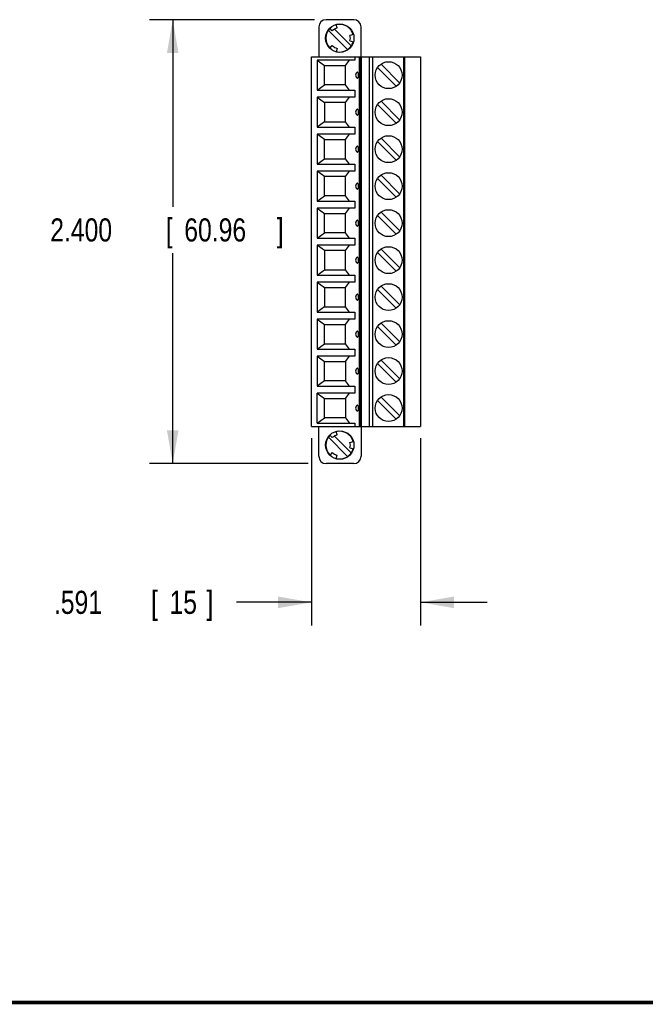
# Model space of a CAD drawing. Header units: inches. Extents: x 0.2 to 16.8, y 0.1 to 10.8.
# Tile 3 of 11: x 8 to 11.4, y 0.2 to 5.6. Entities that reach past the tile are written whole.
import ezdxf

# ---------------------------------------------------------------- set-up
doc = ezdxf.new("R2010")
doc.units = ezdxf.units.IN
doc.header["$LTSCALE"] = 0.935
doc.header["$MEASUREMENT"] = 0
doc.layers.get('0').update_dxf_attribs({"linetype": 'CONTINUOUS'})
doc.layers.add('DIMENSIONS', color=7, linetype='CONTINUOUS')
doc.styles.get("Standard").update_dxf_attribs({"font": 'txt', "width": 0.8})
doc.dimstyles.new('DIMSTYLE_1', dxfattribs={"dimtxt": 0.125, "dimasz": 0.18, "dimexe": 0.18, "dimexo": 0.0625, "dimgap": 0.09, "dimtad": 0, "dimtih": 1, "dimtoh": 1, "dimdec": 3, "dimzin": 4, "dimdsep": 46, "dimtxsty": 'STANDARD', "dimblk": '_FILLED', "dimblk1": '_FILLED', "dimblk2": '_FILLED', "dimcen": 0.09, "dimadec": 0, "dimazin": 0, "dimtp": 0.01, "dimtm": 0.01, "dimtfac": 1, "dimtdec": 3, "dimtofl": 0, "dimtmove": 0, "dimatfit": 3, "dimldrblk": '_FILLED', "dimfxl": 1, "dimtolj": 1, "dimtzin": 4, "dimarcsym": 0})

# ---------------------------------------------------------------- blocks, each defined once
blk = doc.blocks.new('_FILLED')
at = {"color": 0, "linetype": 'BYBLOCK'}
blk.add_solid([(0, 0), (-1, 0.174), (-1, -0.174)], dxfattribs=at)
blk = doc.blocks.new('*D2')
at = {"layer": 'DIMENSIONS', "color": 2, "linetype": 'CONTINUOUS'}
for p, q in [((9.5849, 5.5719), (8.6931, 5.5719)), ((8.8181, 5.5719), (8.8181, 4.5603)), ((8.8181, 3.1719), (8.8181, 4.3103)), ((9.5507, 3.1719), (8.6931, 3.1719))]:
    blk.add_line(p, q, dxfattribs=at)
at = {"layer": 'DIMENSIONS', "color": 2, "linetype": 'CONTINUOUS', "xscale": 0.18, "yscale": 0.18, "zscale": 0.18}
for p, rotation in [((8.8181, 5.5719), 90), ((8.8181, 3.1719), 270)]:
    blk.add_blockref('_FILLED', p, dxfattribs=dict(at, rotation=rotation))
at = {"layer": 'DIMENSIONS', "color": 2, "linetype": 'CONTINUOUS', "width": 0.8}
for s, p in [('2.400', (8.1556, 4.3728)), ('[', (8.7806, 4.3728)), ('60.96', (8.8806, 4.3728)), (']', (9.3806, 4.3728))]:
    blk.add_text(s, height=0.125, dxfattribs=at).set_placement(p)
blk = doc.blocks.new('*D3')
at = {"layer": 'DIMENSIONS', "color": 2, "linetype": 'CONTINUOUS'}
for p, q in [((9.5681, 3.3094), (9.5681, 2.2969)), ((10.1586, 3.3094), (10.1586, 2.2969)), ((9.5681, 2.4219), (9.1631, 2.4219)), ((10.1586, 2.4219), (10.5186, 2.4219))]:
    blk.add_line(p, q, dxfattribs=at)
at = {"layer": 'DIMENSIONS', "color": 2, "linetype": 'CONTINUOUS', "xscale": 0.18, "yscale": 0.18, "zscale": 0.18}
blk.add_blockref('_FILLED', (9.5681, 2.4219), dxfattribs=at)
at = {"layer": 'DIMENSIONS', "color": 2, "linetype": 'CONTINUOUS', "xscale": 0.18, "yscale": 0.18, "zscale": 0.18, "rotation": 180}
blk.add_blockref('_FILLED', (10.1586, 2.4219), dxfattribs=at)
at = {"layer": 'DIMENSIONS', "color": 2, "linetype": 'CONTINUOUS', "width": 0.8}
for s, p in [('.591', (8.1756, 2.3594)), ('[', (8.7006, 2.3594)), ('15', (8.8006, 2.3594)), (']', (9.0006, 2.3594))]:
    blk.add_text(s, height=0.125, dxfattribs=at).set_placement(p)

msp = doc.modelspace()

# ---------------------------------------------------------------- linework, layer by layer
at = {"color": 7, "linetype": 'CONTINUOUS'}
for p, q in [((9.797, 5.5719), (9.6474, 5.5719)), ((9.7068, 5.5271), (9.7018, 5.5458)), ((9.608, 5.5326), (9.608, 5.3719)), ((9.6599, 5.5142), (9.7639, 5.4102)), ((9.6812, 5.5123), (9.6675, 5.526)), ((9.6923, 5.5208), (9.7833, 5.4297)), ((9.7955, 5.4917), (9.7768, 5.4867)), ((9.8364, 5.3719), (9.8364, 5.5326)), ((9.6675, 5.4179), (9.6812, 5.4316)), ((9.7768, 5.4572), (9.7955, 5.4521)), ((9.7068, 5.4168), (9.7018, 5.3981)), ((9.5681, 3.3719), (9.5681, 5.3719)), ((9.5681, 5.3719), (10.1586, 5.3719)), ((9.5996, 5.3536), (9.5996, 5.1902)), ((9.5996, 5.3536), (9.6389, 5.3241)), ((9.803, 5.3536), (9.5996, 5.3536)), ((9.6389, 5.2198), (9.6389, 5.3241)), ((9.6389, 5.3241), (9.7533, 5.3241)), ((9.7533, 5.3241), (9.774, 5.3536)), ((9.7533, 5.2198), (9.7533, 5.3241)), ((9.803, 5.3719), (9.803, 5.3536)), ((9.8257, 5.3719), (9.8257, 3.3719)), ((9.8327, 3.3719), (9.8327, 5.3719)), ((9.8386, 3.3719), (9.8386, 5.3719)), ((9.8811, 5.3719), (9.8811, 3.3719)), ((9.9001, 3.3719), (9.9001, 5.3719)), ((9.9448, 5.332), (10.0455, 5.2313)), ((10.0661, 5.3719), (10.0661, 3.3719)), ((10.074, 3.3719), (10.074, 5.3719)), ((10.1586, 5.3719), (10.1586, 3.3719)), ((9.9252, 5.3126), (10.026, 5.2119)), ((9.5996, 5.1902), (9.6389, 5.2198)), ((9.7533, 5.2198), (9.6389, 5.2198)), ((9.774, 5.1902), (9.7533, 5.2198)), ((9.5996, 5.1902), (9.803, 5.1902)), ((9.803, 5.1902), (9.803, 5.1536)), ((9.5996, 5.1536), (9.5996, 4.9902)), ((9.5996, 5.1536), (9.6389, 5.1241)), ((9.803, 5.1536), (9.5996, 5.1536)), ((9.6389, 5.1241), (9.6389, 5.0198)), ((9.7533, 5.1241), (9.6389, 5.1241)), ((9.7533, 5.1241), (9.774, 5.1536)), ((9.7533, 5.0198), (9.7533, 5.1241)), ((9.9252, 5.1126), (10.026, 5.0119)), ((10.0455, 5.0313), (9.9448, 5.132)), ((9.6389, 5.0198), (9.5996, 4.9902)), ((9.6389, 5.0198), (9.7533, 5.0198)), ((9.774, 4.9902), (9.7533, 5.0198)), ((9.5996, 4.9902), (9.803, 4.9902)), ((9.5996, 4.9536), (9.5996, 4.7902)), ((9.6389, 4.9241), (9.5996, 4.9536)), ((9.803, 4.9536), (9.5996, 4.9536)), ((9.7533, 4.9241), (9.774, 4.9536)), ((9.803, 4.9902), (9.803, 4.9536)), ((9.6389, 4.8198), (9.6389, 4.9241)), ((9.6389, 4.9241), (9.7533, 4.9241)), ((9.7533, 4.8198), (9.7533, 4.9241)), ((10.026, 4.8119), (9.9252, 4.9126)), ((9.9448, 4.932), (10.0455, 4.8313)), ((9.5996, 4.7902), (9.6389, 4.8198)), ((9.6389, 4.8198), (9.7533, 4.8198)), ((9.774, 4.7902), (9.7533, 4.8198)), ((9.5996, 4.7902), (9.803, 4.7902)), ((9.5996, 4.7536), (9.5996, 4.5902)), ((9.6389, 4.7241), (9.5996, 4.7536)), ((9.803, 4.7536), (9.5996, 4.7536)), ((9.7533, 4.7241), (9.774, 4.7536)), ((9.803, 4.7902), (9.803, 4.7536)), ((9.6389, 4.6198), (9.6389, 4.7241)), ((9.7533, 4.7241), (9.6389, 4.7241)), ((9.7533, 4.6198), (9.7533, 4.7241)), ((10.026, 4.6119), (9.9252, 4.7126)), ((9.9448, 4.732), (10.0455, 4.6313)), ((9.5996, 4.5902), (9.6389, 4.6198)), ((9.5996, 4.5902), (9.803, 4.5902)), ((9.7533, 4.6198), (9.6389, 4.6198)), ((9.774, 4.5902), (9.7533, 4.6198)), ((9.803, 4.5902), (9.803, 4.5536)), ((9.5996, 4.5536), (9.5996, 4.3902)), ((9.5996, 4.5536), (9.6389, 4.5241)), ((9.803, 4.5536), (9.5996, 4.5536)), ((9.7533, 4.5241), (9.774, 4.5536)), ((9.9448, 4.532), (10.0455, 4.4313)), ((9.6389, 4.4198), (9.6389, 4.5241)), ((9.6389, 4.5241), (9.7533, 4.5241)), ((9.7533, 4.4198), (9.7533, 4.5241)), ((10.026, 4.4119), (9.9252, 4.5126)), ((9.5996, 4.3902), (9.6389, 4.4198)), ((9.7533, 4.4198), (9.6389, 4.4198)), ((9.774, 4.3902), (9.7533, 4.4198)), ((9.5996, 4.3902), (9.803, 4.3902)), ((9.803, 4.3902), (9.803, 4.3536)), ((9.5996, 4.3536), (9.5996, 4.1902)), ((9.6389, 4.3241), (9.5996, 4.3536)), ((9.803, 4.3536), (9.5996, 4.3536)), ((9.6389, 4.3241), (9.6389, 4.2198)), ((9.7533, 4.3241), (9.6389, 4.3241)), ((9.7533, 4.3241), (9.774, 4.3536)), ((9.7533, 4.2198), (9.7533, 4.3241)), ((9.9252, 4.3126), (10.026, 4.2119)), ((10.0455, 4.2313), (9.9448, 4.332)), ((9.5996, 4.1902), (9.6389, 4.2198)), ((9.6389, 4.2198), (9.7533, 4.2198)), ((9.774, 4.1902), (9.7533, 4.2198)), ((9.5996, 4.1902), (9.803, 4.1902)), ((9.5996, 4.1536), (9.6389, 4.1241)), ((9.5996, 4.1536), (9.5996, 3.9902)), ((9.803, 4.1536), (9.5996, 4.1536)), ((9.7533, 4.1241), (9.774, 4.1536)), ((9.803, 4.1902), (9.803, 4.1536)), ((9.6389, 4.1241), (9.7533, 4.1241)), ((9.6389, 4.1241), (9.6389, 4.0198)), ((9.7533, 4.0198), (9.7533, 4.1241)), ((9.9252, 4.1126), (10.026, 4.0119)), ((10.0455, 4.0313), (9.9448, 4.132)), ((9.6389, 4.0198), (9.5996, 3.9902)), ((9.6389, 4.0198), (9.7533, 4.0198)), ((9.774, 3.9902), (9.7533, 4.0198)), ((9.5996, 3.9902), (9.803, 3.9902)), ((9.5996, 3.9536), (9.6389, 3.9241)), ((9.803, 3.9536), (9.5996, 3.9536)), ((9.5996, 3.9536), (9.5996, 3.7902)), ((9.7533, 3.9241), (9.774, 3.9536)), ((9.803, 3.9902), (9.803, 3.9536)), ((9.6389, 3.9241), (9.7533, 3.9241)), ((9.6389, 3.8198), (9.6389, 3.9241)), ((9.7533, 3.8198), (9.7533, 3.9241)), ((10.026, 3.8119), (9.9252, 3.9126)), ((10.0455, 3.8313), (9.9448, 3.932)), ((9.5996, 3.7902), (9.6389, 3.8198)), ((9.5996, 3.7902), (9.803, 3.7902)), ((9.6389, 3.8198), (9.7533, 3.8198)), ((9.774, 3.7902), (9.7533, 3.8198)), ((9.803, 3.7902), (9.803, 3.7536)), ((9.5996, 3.7536), (9.6389, 3.7241)), ((9.803, 3.7536), (9.5996, 3.7536)), ((9.5996, 3.7536), (9.5996, 3.5902)), ((9.7533, 3.7241), (9.774, 3.7536)), ((10.0455, 3.6313), (9.9448, 3.732)), ((9.6389, 3.7241), (9.7533, 3.7241)), ((9.6389, 3.6198), (9.6389, 3.7241)), ((9.7533, 3.7241), (9.7533, 3.6198)), ((10.026, 3.6119), (9.9252, 3.7126)), ((9.6389, 3.6198), (9.5996, 3.5902)), ((9.5996, 3.5902), (9.803, 3.5902)), ((9.7533, 3.6198), (9.6389, 3.6198)), ((9.774, 3.5902), (9.7533, 3.6198)), ((9.803, 3.5902), (9.803, 3.5536)), ((9.803, 3.5536), (9.5996, 3.5536)), ((9.5996, 3.5536), (9.6389, 3.5241)), ((9.5996, 3.3902), (9.5996, 3.5536)), ((9.6389, 3.5241), (9.7533, 3.5241)), ((9.6389, 3.4198), (9.6389, 3.5241)), ((9.7533, 3.5241), (9.774, 3.5536)), ((9.7533, 3.5241), (9.7533, 3.4198)), ((10.0455, 3.4313), (9.9448, 3.532)), ((10.026, 3.4119), (9.9252, 3.5126)), ((9.5996, 3.3902), (9.6389, 3.4198)), ((9.7533, 3.4198), (9.6389, 3.4198)), ((9.7533, 3.4198), (9.774, 3.3902)), ((9.5681, 3.3719), (10.1586, 3.3719)), ((9.5996, 3.3902), (9.803, 3.3902)), ((9.608, 3.2113), (9.608, 3.3719)), ((9.803, 3.3902), (9.803, 3.3719)), ((9.8364, 3.3719), (9.8364, 3.2113)), ((9.6599, 3.3142), (9.7639, 3.2102)), ((9.6812, 3.3123), (9.6675, 3.326)), ((9.6923, 3.3208), (9.7833, 3.2297)), ((9.7068, 3.3271), (9.7018, 3.3458)), ((9.7768, 3.2867), (9.7955, 3.2917)), ((9.7768, 3.2572), (9.7955, 3.2521)), ((9.6812, 3.2316), (9.6675, 3.2179)), ((9.7018, 3.1981), (9.7068, 3.2168)), ((9.797, 3.1719), (9.6474, 3.1719))]:
    msp.add_line(p, q, dxfattribs=at)
for points in [[(9.8132, 5.2864), (9.8101, 5.2827), (9.8077, 5.2775), (9.8069, 5.2719)], [(9.8069, 5.2719), (9.8077, 5.2663), (9.8101, 5.2611), (9.8132, 5.2575)], [(9.8132, 5.0864), (9.8101, 5.0827), (9.8077, 5.0775), (9.8069, 5.0719)], [(9.8069, 5.0719), (9.8077, 5.0663), (9.8101, 5.0611), (9.8132, 5.0575)], [(9.8132, 4.8864), (9.8101, 4.8827), (9.8077, 4.8775), (9.8069, 4.8719)], [(9.8069, 4.8719), (9.8077, 4.8663), (9.8101, 4.8611), (9.8132, 4.8575)], [(9.8132, 4.6864), (9.8101, 4.6827), (9.8077, 4.6775), (9.8069, 4.6719)], [(9.8069, 4.6719), (9.8077, 4.6663), (9.8101, 4.6611), (9.8132, 4.6575)], [(9.8132, 4.4864), (9.8101, 4.4827), (9.8077, 4.4775), (9.8069, 4.4719)], [(9.8069, 4.4719), (9.8077, 4.4663), (9.8101, 4.4611), (9.8132, 4.4575)], [(9.8132, 4.2864), (9.8101, 4.2827), (9.8077, 4.2775), (9.8069, 4.2719)], [(9.8069, 4.2719), (9.8077, 4.2663), (9.8101, 4.2611), (9.8132, 4.2575)], [(9.8132, 4.0864), (9.8101, 4.0827), (9.8077, 4.0775), (9.8069, 4.0719)], [(9.8069, 4.0719), (9.8077, 4.0663), (9.8101, 4.0611), (9.8132, 4.0575)], [(9.8132, 3.8864), (9.8101, 3.8827), (9.8077, 3.8775), (9.8069, 3.8719)], [(9.8069, 3.8719), (9.8077, 3.8663), (9.8101, 3.8611), (9.8132, 3.8575)], [(9.8132, 3.6864), (9.8101, 3.6827), (9.8077, 3.6775), (9.8069, 3.6719)], [(9.8069, 3.6719), (9.8077, 3.6663), (9.8101, 3.6611), (9.8132, 3.6575)], [(9.8132, 3.4864), (9.8101, 3.4827), (9.8077, 3.4775), (9.8069, 3.4719)], [(9.8069, 3.4719), (9.8077, 3.4663), (9.8101, 3.4611), (9.8132, 3.4575)]]:
    msp.add_lwpolyline(points, dxfattribs=at)
at = {"color": 7, "linetype": 'CONTINUOUS', "const_width": 0.02}
msp.add_lwpolyline([(0.25, 0.2586), (16.75, 0.2586)], dxfattribs=at)
at = {"color": 7, "linetype": 'CONTINUOUS'}
for centre, radius in [((9.7216, 5.4719), 0.0768), ((9.9854, 5.2719), 0.0728), ((9.9854, 5.0719), 0.0728), ((9.9854, 4.8719), 0.0728), ((9.9854, 4.6719), 0.0728), ((9.9854, 4.4719), 0.0728), ((9.9854, 4.2719), 0.0728), ((9.9854, 4.0719), 0.0728), ((9.9854, 3.8719), 0.0728), ((9.9854, 3.6719), 0.0728), ((9.9854, 3.4719), 0.0728), ((9.7216, 3.2719), 0.0768)]:
    msp.add_circle(centre, radius, dxfattribs=at)
for centre, radius, start, end in [((9.6474, 5.5326), 0.0394, 90, 180), ((9.7216, 5.4719), 0.0748, 14.949, 104.9276), ((9.797, 5.5326), 0.0394, 0, 90), ((9.7216, 5.4719), 0.0748, 135, 225), ((9.7216, 5.4719), 0.0571, 105, 135), ((9.7216, 5.4719), 0.0571, 345, 15), ((9.7216, 5.4719), 0.0571, 225, 255), ((9.7216, 5.4719), 0.0748, 255.051, 345.0724), ((9.7216, 3.2719), 0.0748, 135, 225), ((9.7216, 3.2719), 0.0571, 105, 135), ((9.7216, 3.2719), 0.0748, 14.949, 104.9276), ((9.7216, 3.2719), 0.0748, 255.051, 345.0724), ((9.7216, 3.2719), 0.0571, 345, 15), ((9.6474, 3.2113), 0.0394, 180, 270), ((9.7216, 3.2719), 0.0571, 225, 255), ((9.797, 3.2113), 0.0394, 270, 360)]:
    msp.add_arc(centre, radius, start, end, dxfattribs=at)
for points, knots in [([(9.8234, 5.2719), (9.8234, 5.2732), (9.8233, 5.2757), (9.8227, 5.2792), (9.8217, 5.2824), (9.8203, 5.2851), (9.8184, 5.2871), (9.8159, 5.288), (9.8142, 5.2872), (9.8134, 5.2866), (9.8132, 5.2864)], [0, 0, 0, 0, 0.177371, 0.337205, 0.486642, 0.629696, 0.755499, 0.859752, 0.965364, 1, 1, 1, 1]), ([(9.8132, 5.2575), (9.8134, 5.2573), (9.8142, 5.2566), (9.816, 5.2559), (9.8185, 5.2568), (9.8204, 5.2589), (9.8218, 5.2617), (9.8227, 5.2649), (9.8233, 5.2683), (9.8234, 5.2707), (9.8234, 5.2719)], [0, 0, 0, 0, 0.035877, 0.142311, 0.24809, 0.376167, 0.521541, 0.672239, 0.829879, 1, 1, 1, 1]), ([(9.8234, 5.0719), (9.8234, 5.0732), (9.8233, 5.0757), (9.8227, 5.0792), (9.8217, 5.0824), (9.8203, 5.0851), (9.8184, 5.0871), (9.8159, 5.088), (9.8142, 5.0872), (9.8134, 5.0866), (9.8132, 5.0864)], [0, 0, 0, 0, 0.177371, 0.337205, 0.486642, 0.629696, 0.755499, 0.859752, 0.965364, 1, 1, 1, 1]), ([(9.8132, 5.0575), (9.8134, 5.0573), (9.8142, 5.0566), (9.816, 5.0559), (9.8185, 5.0568), (9.8204, 5.0589), (9.8218, 5.0617), (9.8227, 5.0649), (9.8233, 5.0683), (9.8234, 5.0707), (9.8234, 5.0719)], [0, 0, 0, 0, 0.035877, 0.142311, 0.24809, 0.376167, 0.521541, 0.672239, 0.829879, 1, 1, 1, 1]), ([(9.8234, 4.8719), (9.8234, 4.8732), (9.8233, 4.8757), (9.8227, 4.8792), (9.8217, 4.8824), (9.8203, 4.8851), (9.8184, 4.8871), (9.8159, 4.888), (9.8142, 4.8872), (9.8134, 4.8866), (9.8132, 4.8864)], [0, 0, 0, 0, 0.177371, 0.337205, 0.486642, 0.629696, 0.755499, 0.859752, 0.965364, 1, 1, 1, 1]), ([(9.8132, 4.8575), (9.8134, 4.8573), (9.8142, 4.8566), (9.816, 4.8559), (9.8185, 4.8568), (9.8204, 4.8589), (9.8218, 4.8617), (9.8227, 4.8649), (9.8233, 4.8683), (9.8234, 4.8707), (9.8234, 4.8719)], [0, 0, 0, 0, 0.035877, 0.142311, 0.24809, 0.376167, 0.521541, 0.672239, 0.829879, 1, 1, 1, 1]), ([(9.8234, 4.6719), (9.8234, 4.6732), (9.8233, 4.6757), (9.8227, 4.6792), (9.8217, 4.6824), (9.8203, 4.6851), (9.8184, 4.6871), (9.8159, 4.688), (9.8142, 4.6872), (9.8134, 4.6866), (9.8132, 4.6864)], [0, 0, 0, 0, 0.177371, 0.337205, 0.486642, 0.629696, 0.755499, 0.859752, 0.965364, 1, 1, 1, 1]), ([(9.8132, 4.6575), (9.8134, 4.6573), (9.8142, 4.6566), (9.816, 4.6559), (9.8185, 4.6568), (9.8204, 4.6589), (9.8218, 4.6617), (9.8227, 4.6649), (9.8233, 4.6683), (9.8234, 4.6707), (9.8234, 4.6719)], [0, 0, 0, 0, 0.035877, 0.142311, 0.24809, 0.376167, 0.521541, 0.672239, 0.829879, 1, 1, 1, 1]), ([(9.8234, 4.4719), (9.8234, 4.4732), (9.8233, 4.4757), (9.8227, 4.4792), (9.8217, 4.4824), (9.8203, 4.4851), (9.8184, 4.4871), (9.8159, 4.488), (9.8142, 4.4872), (9.8134, 4.4866), (9.8132, 4.4864)], [0, 0, 0, 0, 0.177371, 0.337205, 0.486642, 0.629696, 0.755499, 0.859752, 0.965364, 1, 1, 1, 1]), ([(9.8132, 4.4575), (9.8134, 4.4573), (9.8142, 4.4566), (9.816, 4.4559), (9.8185, 4.4568), (9.8204, 4.4589), (9.8218, 4.4617), (9.8227, 4.4649), (9.8233, 4.4683), (9.8234, 4.4707), (9.8234, 4.4719)], [0, 0, 0, 0, 0.035877, 0.142311, 0.24809, 0.376167, 0.521541, 0.672239, 0.829879, 1, 1, 1, 1]), ([(9.8234, 4.2719), (9.8234, 4.2732), (9.8233, 4.2757), (9.8227, 4.2792), (9.8217, 4.2824), (9.8203, 4.2851), (9.8184, 4.2871), (9.8159, 4.288), (9.8142, 4.2872), (9.8134, 4.2866), (9.8132, 4.2864)], [0, 0, 0, 0, 0.177371, 0.337205, 0.486642, 0.629696, 0.755499, 0.859752, 0.965364, 1, 1, 1, 1]), ([(9.8132, 4.2575), (9.8134, 4.2573), (9.8142, 4.2566), (9.816, 4.2559), (9.8185, 4.2568), (9.8204, 4.2589), (9.8218, 4.2617), (9.8227, 4.2649), (9.8233, 4.2683), (9.8234, 4.2707), (9.8234, 4.2719)], [0, 0, 0, 0, 0.035877, 0.142311, 0.24809, 0.376167, 0.521541, 0.672239, 0.829879, 1, 1, 1, 1]), ([(9.8234, 4.0719), (9.8234, 4.0732), (9.8233, 4.0757), (9.8227, 4.0792), (9.8217, 4.0824), (9.8203, 4.0851), (9.8184, 4.0871), (9.8159, 4.088), (9.8142, 4.0872), (9.8134, 4.0866), (9.8132, 4.0864)], [0, 0, 0, 0, 0.177371, 0.337205, 0.486642, 0.629696, 0.755499, 0.859752, 0.965364, 1, 1, 1, 1]), ([(9.8132, 4.0575), (9.8134, 4.0573), (9.8142, 4.0566), (9.816, 4.0559), (9.8185, 4.0568), (9.8204, 4.0589), (9.8218, 4.0617), (9.8227, 4.0649), (9.8233, 4.0683), (9.8234, 4.0707), (9.8234, 4.0719)], [0, 0, 0, 0, 0.035877, 0.142311, 0.24809, 0.376167, 0.521541, 0.672239, 0.829879, 1, 1, 1, 1]), ([(9.8234, 3.8719), (9.8234, 3.8732), (9.8233, 3.8757), (9.8227, 3.8792), (9.8217, 3.8824), (9.8203, 3.8851), (9.8184, 3.8871), (9.8159, 3.888), (9.8142, 3.8872), (9.8134, 3.8866), (9.8132, 3.8864)], [0, 0, 0, 0, 0.177371, 0.337205, 0.486642, 0.629696, 0.755499, 0.859752, 0.965364, 1, 1, 1, 1]), ([(9.8132, 3.8575), (9.8134, 3.8573), (9.8142, 3.8566), (9.816, 3.8559), (9.8185, 3.8568), (9.8204, 3.8589), (9.8218, 3.8617), (9.8227, 3.8649), (9.8233, 3.8683), (9.8234, 3.8707), (9.8234, 3.8719)], [0, 0, 0, 0, 0.035877, 0.142311, 0.24809, 0.376167, 0.521541, 0.672239, 0.829879, 1, 1, 1, 1]), ([(9.8234, 3.6719), (9.8234, 3.6732), (9.8233, 3.6757), (9.8227, 3.6792), (9.8217, 3.6824), (9.8203, 3.6851), (9.8184, 3.6871), (9.8159, 3.688), (9.8142, 3.6872), (9.8134, 3.6866), (9.8132, 3.6864)], [0, 0, 0, 0, 0.177371, 0.337205, 0.486642, 0.629696, 0.755499, 0.859752, 0.965364, 1, 1, 1, 1]), ([(9.8132, 3.6575), (9.8134, 3.6573), (9.8142, 3.6566), (9.816, 3.6559), (9.8185, 3.6568), (9.8204, 3.6589), (9.8218, 3.6617), (9.8227, 3.6649), (9.8233, 3.6683), (9.8234, 3.6707), (9.8234, 3.6719)], [0, 0, 0, 0, 0.035877, 0.142311, 0.24809, 0.376167, 0.521541, 0.672239, 0.829879, 1, 1, 1, 1]), ([(9.8234, 3.4719), (9.8234, 3.4732), (9.8233, 3.4757), (9.8227, 3.4792), (9.8217, 3.4824), (9.8203, 3.4851), (9.8184, 3.4871), (9.8159, 3.488), (9.8142, 3.4872), (9.8134, 3.4866), (9.8132, 3.4864)], [0, 0, 0, 0, 0.177371, 0.337205, 0.486642, 0.629696, 0.755499, 0.859752, 0.965364, 1, 1, 1, 1]), ([(9.8132, 3.4575), (9.8134, 3.4573), (9.8142, 3.4566), (9.816, 3.4559), (9.8185, 3.4568), (9.8204, 3.4589), (9.8218, 3.4617), (9.8227, 3.4649), (9.8233, 3.4683), (9.8234, 3.4707), (9.8234, 3.4719)], [0, 0, 0, 0, 0.035877, 0.142311, 0.24809, 0.376167, 0.521541, 0.672239, 0.829879, 1, 1, 1, 1])]:
    msp.add_open_spline(points, degree=3, knots=knots, dxfattribs=at)

# ---------------------------------------------------------------- dimensions: what is measured, and where the dimension line sits
at = {"layer": 'DIMENSIONS', "color": 2, "linetype": 'CONTINUOUS'}
dim = msp.add_linear_dim(base=(8.8181, 5.5719), p1=(9.5507, 3.1719), p2=(9.5849, 5.5719), angle=90, dimstyle='DIMSTYLE_1', dxfattribs=at)
dim.commit()
dim.dimension.update_dxf_attribs({"geometry": '*D2', "text_midpoint": (8.8181, 4.4353), "dimtype": 160})
dim = msp.add_linear_dim(base=(10.15861, 2.42193), p1=(9.56806, 3.30943), p2=(10.15861, 3.30943), dimstyle='DIMSTYLE_1', dxfattribs=at)
dim.commit()
dim.dimension.update_dxf_attribs({"geometry": '*D3', "text_midpoint": (8.63805, 2.42193), "dimtype": 160})

doc.saveas('drawing.dxf')
